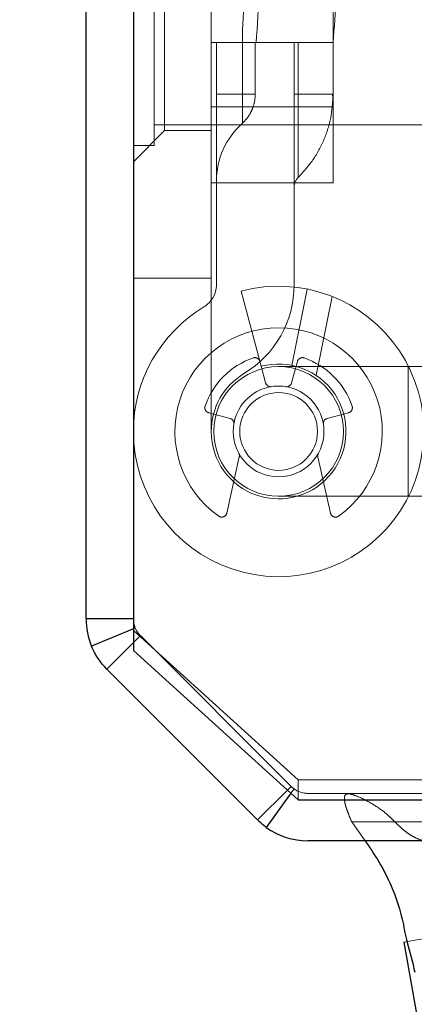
# Model space of a CAD drawing. Header units: inches. Extents: x 0.2 to 10.8, y 0.2 to 8.2.
# Tile 86 of 146: x 3.0161 to 3.056, y 7.146 to 7.2457. Entities that reach past the tile are written whole.
import ezdxf

# ---------------------------------------------------------------- set-up
doc = ezdxf.new("R2010")
doc.units = ezdxf.units.IN
doc.header["$MEASUREMENT"] = 0
doc.linetypes.add('HIDDEN', pattern=[0.07500000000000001, 0.05, -0.025])
doc.layers.add('DIMENSIONS', color=140, linetype='Continuous')
doc.styles.add('SLDTEXTSTYLE0', font='TXT', dxfattribs={"width": 0.7})
doc.dimstyles.new('SLDDIMSTYLE1', dxfattribs={"dimtxt": 0.0849609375, "dimasz": 0.13, "dimexe": 0, "dimexo": 0.0625, "dimgap": 0.021240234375, "dimtad": 0, "dimtih": 1, "dimtoh": 1, "dimlfac": 15, "dimrnd": 1e-09, "dimzin": 12, "dimdsep": 46, "dimtxsty": 'SLDTEXTSTYLE0', "dimsah": 1, "dimcen": 0.09, "dimadec": 0, "dimazin": 3, "dimtfac": 1, "dimtmove": 0, "dimatfit": 0, "dimfxl": 0, "dimfrac": 2, "dimtolj": 1, "dimtzin": 12, "dimarcsym": 0})
doc.dimstyles.new('SLDDIMSTYLE2', dxfattribs={"dimtxt": 0.0849609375, "dimasz": 0.13, "dimexe": 0, "dimexo": 0.0625, "dimgap": 0.021240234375, "dimtad": 0, "dimtih": 1, "dimtoh": 1, "dimlfac": 15, "dimrnd": 1e-09, "dimzin": 4, "dimdsep": 46, "dimtxsty": 'SLDTEXTSTYLE0', "dimsah": 1, "dimcen": 0.09, "dimadec": 0, "dimazin": 1, "dimtfac": 1, "dimtofl": 0, "dimtmove": 0, "dimatfit": 3, "dimfxl": 0, "dimfrac": 2, "dimtolj": 1, "dimtzin": 12, "dimarcsym": 0})

# ---------------------------------------------------------------- blocks, each defined once
blk = doc.blocks.new('_D_2')
at = {"layer": 'DIMENSIONS'}
for p, q in [((2.841455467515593, 7.29063177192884), (2.841455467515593, 7.54063177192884)), ((3.033232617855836, 7.29063177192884), (2.716455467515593, 7.29063177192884)), ((2.995250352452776, 7.162587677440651), (2.716455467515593, 7.162587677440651)), ((2.841455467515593, 6.797025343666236), (2.841455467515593, 7.162587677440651)), ((2.306769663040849, 6.797025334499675), (2.278239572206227, 6.797025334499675)), ((2.278239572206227, 6.797025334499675), (2.278239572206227, 6.661994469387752)), ((2.55923881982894, 6.797025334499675), (2.587768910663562, 6.797025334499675)), ((2.587768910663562, 6.797025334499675), (2.587768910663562, 6.661994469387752)), ((2.712411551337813, 6.797025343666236), (2.841455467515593, 6.797025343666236)), ((2.278239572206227, 6.661994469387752), (2.306769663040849, 6.661994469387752)), ((2.587768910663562, 6.661994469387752), (2.55923881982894, 6.661994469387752))]:
    blk.add_line(p, q, dxfattribs=at)
for points in [[(2.841455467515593, 7.29063177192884), (2.861455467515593, 7.42063177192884), (2.821455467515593, 7.42063177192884)], [(2.841455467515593, 7.162587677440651), (2.821455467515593, 7.032587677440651), (2.861455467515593, 7.032587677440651)]]:
    blk.add_solid(points, dxfattribs=at)
at = {"layer": 'DIMENSIONS', "char_height": 0.08333333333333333, "attachment_point": 1, "style": 'SLDTEXTSTYLE0'}
for s, insert in [('1.92', (2.30676967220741, 6.923467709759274)), ('48.8', (2.306769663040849, 6.769416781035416))]:
    blk.add_mtext(s, dxfattribs=dict(at, insert=insert))
blk = doc.blocks.new('_D_3')
at = {"layer": 'DIMENSIONS'}
for p, q in [((3.022789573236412, 7.135048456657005), (3.022789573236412, 6.756096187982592)), ((3.130476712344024, 7.076589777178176), (3.130476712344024, 6.756096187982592)), ((3.022789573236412, 6.881096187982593), (2.772789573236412, 6.881096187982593)), ((3.130476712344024, 6.881096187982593), (3.351603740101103, 6.881096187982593)), ((3.46673024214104, 6.881096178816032), (3.438200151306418, 6.881096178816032)), ((3.438200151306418, 6.881096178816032), (3.438200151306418, 6.746065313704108)), ((3.71919939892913, 6.881096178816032), (3.747729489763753, 6.881096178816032)), ((3.747729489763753, 6.881096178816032), (3.747729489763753, 6.746065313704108)), ((3.438200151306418, 6.746065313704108), (3.46673024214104, 6.746065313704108)), ((3.747729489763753, 6.746065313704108), (3.71919939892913, 6.746065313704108))]:
    blk.add_line(p, q, dxfattribs=at)
for points in [[(3.022789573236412, 6.881096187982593), (2.892789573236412, 6.901096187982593), (2.892789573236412, 6.861096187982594)], [(3.130476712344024, 6.881096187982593), (3.260476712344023, 6.861096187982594), (3.260476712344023, 6.901096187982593)]]:
    blk.add_solid(points, dxfattribs=at)
at = {"layer": 'DIMENSIONS', "char_height": 0.08333333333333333, "attachment_point": 1, "style": 'SLDTEXTSTYLE0'}
for s, insert in [('1.62', (3.466730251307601, 7.007538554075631)), ('41.0', (3.46673024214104, 6.853487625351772))]:
    blk.add_mtext(s, dxfattribs=dict(at, insert=insert))
blk = doc.blocks.new('_D_4')
at = {"layer": 'DIMENSIONS'}
for p, q in [((2.979989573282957, 7.962587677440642), (2.313636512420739, 7.962587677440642)), ((2.438636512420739, 7.962587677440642), (2.438636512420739, 7.721614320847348)), ((2.27706243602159, 7.567563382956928), (2.248532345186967, 7.567563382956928)), ((2.248532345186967, 7.567563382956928), (2.248532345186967, 7.432532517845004)), ((2.600210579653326, 7.567563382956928), (2.628740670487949, 7.567563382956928)), ((2.628740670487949, 7.567563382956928), (2.628740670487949, 7.432532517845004)), ((2.248532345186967, 7.432532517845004), (2.27706243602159, 7.432532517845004)), ((2.628740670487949, 7.432532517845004), (2.600210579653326, 7.432532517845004)), ((2.438636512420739, 7.162587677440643), (2.438636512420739, 7.41351246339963)), ((2.995250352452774, 7.162587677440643), (2.313636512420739, 7.162587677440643))]:
    blk.add_line(p, q, dxfattribs=at)
for points in [[(2.438636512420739, 7.962587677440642), (2.418636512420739, 7.832587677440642), (2.458636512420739, 7.832587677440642)], [(2.438636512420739, 7.162587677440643), (2.458636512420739, 7.292587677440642), (2.418636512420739, 7.292587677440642)]]:
    blk.add_solid(points, dxfattribs=at)
at = {"layer": 'DIMENSIONS', "char_height": 0.08333333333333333, "attachment_point": 1, "style": 'SLDTEXTSTYLE0'}
for s, insert in [('12.00', (2.277062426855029, 7.694005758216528)), ('304.8', (2.27706243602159, 7.539954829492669))]:
    blk.add_mtext(s, dxfattribs=dict(at, insert=insert))

msp = doc.modelspace()

# ---------------------------------------------------------------- linework, layer by layer
at = {"color": 7, "linetype": 'Continuous', "lineweight": 25}
for p, q in [((3.022789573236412, 7.185048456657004), (3.022789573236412, 7.955387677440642)), ((3.027589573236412, 7.955759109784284), (3.027589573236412, 7.181849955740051)), ((3.027589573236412, 7.185048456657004), (3.022789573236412, 7.185048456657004)), ((3.027589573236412, 7.184054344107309), (3.02333764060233, 7.182293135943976)), ((3.027589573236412, 7.182648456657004), (3.024898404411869, 7.179957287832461)), ((3.027589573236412, 7.181849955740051), (3.044256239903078, 7.166744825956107)), ((3.040159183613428, 7.164696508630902), (3.024898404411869, 7.179957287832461)), ((3.043181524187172, 7.167718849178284), (3.040159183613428, 7.164696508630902)), ((3.043531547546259, 7.167401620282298), (3.041041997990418, 7.163945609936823)), ((3.044256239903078, 7.166744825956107), (3.105589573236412, 7.166744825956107)), ((3.103656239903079, 7.162587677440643), (3.045250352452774, 7.162587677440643)), ((3.054962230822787, 7.15234524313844), (3.062229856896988, 7.11112848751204))]:
    msp.add_line(p, q, dxfattribs=at)
at = {"color": 7, "linetype": 'HIDDEN', "lineweight": 18}
for p, q in [((3.035463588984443, 7.259135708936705), (3.035463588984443, 7.204017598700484)), ((3.047796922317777, 7.243387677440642), (3.047796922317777, 7.257587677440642)), ((3.029672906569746, 7.232971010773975), (3.029672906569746, 7.253804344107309)), ((3.030739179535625, 7.252311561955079), (3.030739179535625, 7.234463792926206)), ((3.035463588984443, 7.243387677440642), (3.047796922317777, 7.243387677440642)), ((3.035988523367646, 7.218864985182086), (3.035988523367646, 7.243387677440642)), ((3.035988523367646, 7.238138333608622), (3.03598852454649, 7.243387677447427)), ((3.035988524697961, 7.243387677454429), (3.035988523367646, 7.23813833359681)), ((3.038618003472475, 7.243387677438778), (3.038618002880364, 7.238138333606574)), ((3.038618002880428, 7.238138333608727), (3.038618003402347, 7.24338767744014)), ((3.038618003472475, 7.243387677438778), (3.038618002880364, 7.238138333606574)), ((3.038618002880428, 7.238138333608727), (3.038618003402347, 7.24338767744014)), ((3.038618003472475, 7.243387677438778), (3.038618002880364, 7.238138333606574)), ((3.038618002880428, 7.238138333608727), (3.038618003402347, 7.24338767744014)), ((3.038618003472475, 7.243387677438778), (3.038618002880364, 7.238138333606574)), ((3.038618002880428, 7.238138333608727), (3.038618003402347, 7.24338767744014)), ((3.038618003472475, 7.243387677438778), (3.038618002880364, 7.238138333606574)), ((3.038618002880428, 7.238138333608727), (3.038618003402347, 7.24338767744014)), ((3.038618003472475, 7.243387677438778), (3.038618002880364, 7.238138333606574)), ((3.038618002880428, 7.238138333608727), (3.038618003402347, 7.24338767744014)), ((3.039925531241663, 7.238138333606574), (3.039925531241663, 7.243387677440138)), ((3.043862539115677, 7.243387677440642), (3.043862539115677, 7.218864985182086)), ((3.043862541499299, 7.243387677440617), (3.043862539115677, 7.238138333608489)), ((3.044255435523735, 7.243387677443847), (3.04425543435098, 7.238138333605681)), ((3.044255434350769, 7.238138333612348), (3.044255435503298, 7.243387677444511)), ((3.044255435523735, 7.243387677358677), (3.04425543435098, 7.238138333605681)), ((3.044255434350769, 7.238138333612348), (3.044255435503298, 7.243387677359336)), ((3.044255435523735, 7.243387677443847), (3.04425543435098, 7.238138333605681)), ((3.044255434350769, 7.238138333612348), (3.044255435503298, 7.243387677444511)), ((3.044255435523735, 7.243387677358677), (3.04425543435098, 7.238138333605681)), ((3.044255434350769, 7.238138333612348), (3.044255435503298, 7.243387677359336)), ((3.044255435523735, 7.243387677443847), (3.04425543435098, 7.238138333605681)), ((3.044255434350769, 7.238138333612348), (3.044255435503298, 7.243387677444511)), ((3.044255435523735, 7.243387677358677), (3.04425543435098, 7.238138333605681)), ((3.044255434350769, 7.238138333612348), (3.044255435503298, 7.243387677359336)), ((3.047796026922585, 7.238138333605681), (3.047796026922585, 7.243387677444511)), ((3.047796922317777, 7.229187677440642), (3.047796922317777, 7.243387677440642)), ((3.035988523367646, 7.238138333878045), (3.038618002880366, 7.238138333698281)), ((3.035988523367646, 7.238138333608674), (3.038618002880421, 7.238138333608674)), ((3.035988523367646, 7.238138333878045), (3.038618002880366, 7.238138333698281)), ((3.035988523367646, 7.238138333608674), (3.038618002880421, 7.238138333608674)), ((3.035988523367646, 7.238138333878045), (3.038618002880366, 7.238138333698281)), ((3.035988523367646, 7.238138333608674), (3.038618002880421, 7.238138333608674)), ((3.035988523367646, 7.238138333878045), (3.038618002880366, 7.238138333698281)), ((3.035988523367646, 7.238138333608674), (3.038618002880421, 7.238138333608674)), ((3.035988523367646, 7.238138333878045), (3.038618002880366, 7.238138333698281)), ((3.035988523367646, 7.238138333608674), (3.038618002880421, 7.238138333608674)), ((3.035988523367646, 7.238138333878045), (3.038618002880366, 7.238138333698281)), ((3.035988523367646, 7.238138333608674), (3.038618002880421, 7.238138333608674)), ((3.043862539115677, 7.238138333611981), (3.044255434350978, 7.238138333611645)), ((3.043862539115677, 7.238138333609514), (3.044255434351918, 7.238138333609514)), ((3.043862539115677, 7.238138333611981), (3.044255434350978, 7.238138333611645)), ((3.043862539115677, 7.238138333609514), (3.044255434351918, 7.238138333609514)), ((3.043862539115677, 7.238138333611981), (3.044255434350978, 7.238138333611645)), ((3.043862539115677, 7.238138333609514), (3.044255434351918, 7.238138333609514)), ((3.043862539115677, 7.238138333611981), (3.044255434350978, 7.238138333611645)), ((3.043862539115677, 7.238138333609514), (3.044255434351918, 7.238138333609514)), ((3.043862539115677, 7.238138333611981), (3.044255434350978, 7.238138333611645)), ((3.043862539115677, 7.238138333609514), (3.044255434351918, 7.238138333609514)), ((3.043862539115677, 7.238138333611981), (3.044255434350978, 7.238138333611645)), ((3.043862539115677, 7.238138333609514), (3.044255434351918, 7.238138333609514)), ((3.047679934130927, 7.238138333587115), (3.047564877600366, 7.238138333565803)), ((3.047679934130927, 7.238138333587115), (3.047564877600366, 7.238138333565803)), ((3.047679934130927, 7.238138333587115), (3.047564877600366, 7.238138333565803)), ((3.047679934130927, 7.238138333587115), (3.047564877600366, 7.238138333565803)), ((3.047679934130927, 7.238138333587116), (3.047564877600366, 7.238138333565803)), ((3.035463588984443, 7.236857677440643), (3.047796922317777, 7.236857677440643)), ((3.027589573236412, 7.231314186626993), (3.030739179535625, 7.234463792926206)), ((3.029672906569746, 7.235054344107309), (3.069256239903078, 7.235054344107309)), ((3.030739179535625, 7.234463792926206), (3.035463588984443, 7.234463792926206)), ((3.027589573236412, 7.232971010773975), (3.029672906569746, 7.232971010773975)), ((3.035463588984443, 7.229187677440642), (3.047796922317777, 7.229187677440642)), ((3.035463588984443, 7.219527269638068), (3.027589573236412, 7.219527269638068)), ((3.045174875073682, 7.218429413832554), (3.043628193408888, 7.210708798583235)), ((3.038483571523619, 7.218214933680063), (3.040521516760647, 7.210609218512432)), ((3.047702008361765, 7.217682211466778), (3.046098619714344, 7.209678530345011)), ((3.046098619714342, 7.209678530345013), (3.047702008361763, 7.217682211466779)), ((3.047702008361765, 7.217682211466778), (3.046098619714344, 7.209678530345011)), ((3.046098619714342, 7.209678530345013), (3.047702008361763, 7.217682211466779)), ((3.047702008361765, 7.217682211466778), (3.046098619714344, 7.209678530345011)), ((3.046098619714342, 7.209678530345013), (3.047702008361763, 7.217682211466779)), ((3.040521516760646, 7.210609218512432), (3.040970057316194, 7.208935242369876)), ((3.055411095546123, 7.210579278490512), (3.042287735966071, 7.210579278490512)), ((3.043605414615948, 7.208935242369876), (3.044184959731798, 7.211098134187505)), ((3.055411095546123, 7.210579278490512), (3.055411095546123, 7.197455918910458)), ((3.055411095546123, 7.210579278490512), (3.055411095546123, 7.197455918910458)), ((3.055411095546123, 7.210579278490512), (3.055411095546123, 7.197455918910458)), ((3.077720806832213, 7.210579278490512), (3.055411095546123, 7.210579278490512)), ((3.03737009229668, 7.205335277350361), (3.03520720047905, 7.205914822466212)), ((3.049368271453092, 7.205914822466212), (3.047205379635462, 7.205335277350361)), ((3.037042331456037, 7.195759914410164), (3.038306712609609, 7.201453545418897)), ((3.046268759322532, 7.201453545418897), (3.047533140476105, 7.195759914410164)), ((3.042287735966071, 7.197455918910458), (3.055411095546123, 7.197455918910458)), ((3.055411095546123, 7.197455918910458), (3.077720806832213, 7.197455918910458)), ((3.027772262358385, 7.184130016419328), (3.027589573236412, 7.184054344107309)), ((3.044256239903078, 7.168773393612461), (3.027589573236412, 7.183878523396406)), ((3.028292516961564, 7.183351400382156), (3.027589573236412, 7.182648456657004)), ((3.04355252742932, 7.168089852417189), (3.028291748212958, 7.18335063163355)), ((3.043553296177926, 7.168090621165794), (3.028292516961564, 7.183351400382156)), ((3.044256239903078, 7.166744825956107), (3.044256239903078, 7.168773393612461)), ((3.044256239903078, 7.168773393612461), (3.105589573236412, 7.168773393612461)), ((3.043553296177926, 7.168090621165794), (3.043181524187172, 7.167718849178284)), ((3.043847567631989, 7.167840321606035), (3.043531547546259, 7.167401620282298)), ((3.045250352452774, 7.167387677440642), (3.045247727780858, 7.167387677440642)), ((3.103656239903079, 7.167387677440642), (3.045250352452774, 7.167387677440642)), ((3.04968710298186, 7.164493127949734), (3.103656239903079, 7.164493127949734)), ((3.04968710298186, 7.164493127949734), (3.051037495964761, 7.162587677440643)), ((3.054962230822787, 7.15234524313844), (3.059689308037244, 7.153178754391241))]:
    msp.add_line(p, q, dxfattribs=at)
at = {"color": 7, "linetype": 'HIDDEN', "lineweight": 18, "flags": 128}
msp.add_lwpolyline([(4.995732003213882, 7.167241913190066), (4.038174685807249, 7.167242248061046), (3.049824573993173, 7.167241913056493)], dxfattribs=at)
at = {"color": 7, "linetype": 'HIDDEN', "lineweight": 18}
for radius in [0.006561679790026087, 0.004593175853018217, 0.003937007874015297]:
    msp.add_circle((3.042287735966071, 7.204017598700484), radius, dxfattribs=at)
for centre, radius, start, end in [((3.083232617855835, 7.243387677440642), 0.04724409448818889, 0, 180), ((3.083232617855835, 7.243387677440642), 0.03937007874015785, 0, 180), ((3.043862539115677, 7.229335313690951), 0.007874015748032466, 131.7633977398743, 180), ((3.045174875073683, 7.228766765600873), 0.001312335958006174, 134.4762724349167, 180), ((3.042287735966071, 7.204017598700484), 0.01469816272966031, 180, 104.9999999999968), ((3.033363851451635, 7.218864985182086), 0.00262467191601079, 301.0075830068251, 0), ((3.033363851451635, 7.218864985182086), 0.01049868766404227, 301.0075830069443, 0), ((3.042287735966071, 7.204017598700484), 0.01469816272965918, 121.0075830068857, 180), ((3.042287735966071, 7.204017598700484), 0.01049868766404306, 305.2609148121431, 234.7390851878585), ((3.042287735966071, 7.204017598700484), 0.007874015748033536, 109.0960437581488, 160.903956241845), ((3.039883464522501, 7.210962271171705), 0.000524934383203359, 14.99999999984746, 109.0960437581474), ((3.04469200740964, 7.210962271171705), 0.0005249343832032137, 70.90395624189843, 165.00000000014), ((3.042287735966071, 7.204017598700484), 0.00787401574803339, 19.09604375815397, 70.90395624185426), ((3.042287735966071, 7.204017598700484), 0.006824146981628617, 180, 104.9999999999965), ((3.042287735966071, 7.204017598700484), 0.006824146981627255, 121.0075830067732, 180), ((3.041477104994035, 7.209071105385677), 0.0005249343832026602, 194.9999999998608, 279.1131578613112), ((3.043098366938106, 7.209071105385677), 0.0005249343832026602, 260.8868421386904, 345.0000000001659), ((3.03534306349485, 7.206421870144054), 0.0005249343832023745, 160.9039562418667, 255.0000000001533), ((3.049232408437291, 7.206421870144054), 0.0005249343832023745, 284.9999999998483, 19.0960437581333), ((3.037234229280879, 7.20482822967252), 0.000524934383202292, 350.886842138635, 75.00000000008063), ((3.047341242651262, 7.20482822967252), 0.000524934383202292, 104.9999999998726, 189.1131578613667), ((3.037794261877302, 7.201567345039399), 0.0005249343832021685, 347.4795372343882, 28.6032637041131), ((3.046781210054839, 7.201567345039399), 0.000524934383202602, 151.396736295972, 192.5204627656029), ((3.036529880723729, 7.195873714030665), 0.0005249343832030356, 234.7390851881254, 347.4795372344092), ((3.048045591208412, 7.195873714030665), 0.0005249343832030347, 192.5204627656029, 305.2609148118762), ((3.029986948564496, 7.185045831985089), 0.002397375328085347, 180, 225.0000000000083), ((3.045247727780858, 7.169785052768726), 0.002397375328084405, 225.0000000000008, 246.7546438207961), ((3.045250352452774, 7.169787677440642), 0.002400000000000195, 234.2327714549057, 270.0000000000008)]:
    msp.add_arc(centre, radius, start, end, dxfattribs=at)
at = {"color": 7, "linetype": 'Continuous', "lineweight": 25}
msp.add_arc((3.045250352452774, 7.169787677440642), 0.007200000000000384, 234.2327714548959, 270.0000000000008, dxfattribs=at)
at = {"color": 7, "linetype": 'HIDDEN', "lineweight": 18}
for points, knots in [([(3.127847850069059, 7.243387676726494), (3.127855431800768, 7.250003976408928), (3.125232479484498, 7.26153391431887), (3.115090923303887, 7.276032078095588), (3.100960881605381, 7.285622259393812), (3.083232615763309, 7.289191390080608), (3.065504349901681, 7.285622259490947), (3.05137430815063, 7.276032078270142), (3.041232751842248, 7.261533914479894), (3.038609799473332, 7.250003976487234), (3.038617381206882, 7.243387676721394)], [4.71241410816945, 4.71241410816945, 4.71241410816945, 4.71241410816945, 5.15721612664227, 5.4883921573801, 5.8858033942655, 6.2832146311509, 6.68062586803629, 7.07803710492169, 7.40921313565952, 7.854015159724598, 7.854015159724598, 7.854015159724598, 7.854015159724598]), ([(3.127847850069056, 7.243387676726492), (3.127855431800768, 7.250003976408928), (3.125232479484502, 7.261533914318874), (3.115090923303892, 7.276032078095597), (3.100960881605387, 7.285622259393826), (3.083232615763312, 7.289191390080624), (3.065504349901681, 7.285622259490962), (3.051374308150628, 7.276032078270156), (3.041232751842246, 7.261533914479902), (3.038609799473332, 7.250003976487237), (3.038617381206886, 7.243387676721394)], [4.71241410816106, 4.71241410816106, 4.71241410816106, 4.71241410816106, 5.15721612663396, 5.48839215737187, 5.88580339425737, 6.28321463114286, 6.68062586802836, 7.07803710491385, 7.40921313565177, 7.854015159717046, 7.854015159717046, 7.854015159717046, 7.854015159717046]), ([(3.127847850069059, 7.243387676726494), (3.127855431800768, 7.250003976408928), (3.125232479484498, 7.26153391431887), (3.115090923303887, 7.276032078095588), (3.100960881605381, 7.285622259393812), (3.083232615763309, 7.289191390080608), (3.065504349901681, 7.285622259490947), (3.05137430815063, 7.276032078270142), (3.041232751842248, 7.261533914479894), (3.038609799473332, 7.250003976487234), (3.038617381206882, 7.243387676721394)], [4.71241410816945, 4.71241410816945, 4.71241410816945, 4.71241410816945, 5.15721612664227, 5.4883921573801, 5.8858033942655, 6.2832146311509, 6.68062586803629, 7.07803710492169, 7.40921313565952, 7.854015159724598, 7.854015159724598, 7.854015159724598, 7.854015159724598]), ([(3.127847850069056, 7.243387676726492), (3.127855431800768, 7.250003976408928), (3.125232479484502, 7.261533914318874), (3.115090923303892, 7.276032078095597), (3.100960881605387, 7.285622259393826), (3.083232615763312, 7.289191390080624), (3.065504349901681, 7.285622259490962), (3.051374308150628, 7.276032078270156), (3.041232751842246, 7.261533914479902), (3.038609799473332, 7.250003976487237), (3.038617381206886, 7.243387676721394)], [4.71241410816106, 4.71241410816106, 4.71241410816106, 4.71241410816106, 5.15721612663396, 5.48839215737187, 5.88580339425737, 6.28321463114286, 6.68062586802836, 7.07803710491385, 7.40921313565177, 7.854015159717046, 7.854015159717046, 7.854015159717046, 7.854015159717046]), ([(3.127847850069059, 7.243387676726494), (3.127855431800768, 7.250003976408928), (3.125232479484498, 7.26153391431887), (3.115090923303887, 7.276032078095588), (3.100960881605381, 7.285622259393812), (3.083232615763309, 7.289191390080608), (3.065504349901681, 7.285622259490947), (3.05137430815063, 7.276032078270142), (3.041232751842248, 7.261533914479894), (3.038609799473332, 7.250003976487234), (3.038617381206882, 7.243387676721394)], [4.71241410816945, 4.71241410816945, 4.71241410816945, 4.71241410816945, 5.15721612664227, 5.4883921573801, 5.8858033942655, 6.2832146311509, 6.68062586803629, 7.07803710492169, 7.40921313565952, 7.854015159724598, 7.854015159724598, 7.854015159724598, 7.854015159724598]), ([(3.127847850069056, 7.243387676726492), (3.127855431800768, 7.250003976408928), (3.125232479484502, 7.261533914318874), (3.115090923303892, 7.276032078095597), (3.100960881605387, 7.285622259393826), (3.083232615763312, 7.289191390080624), (3.065504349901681, 7.285622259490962), (3.051374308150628, 7.276032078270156), (3.041232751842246, 7.261533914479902), (3.038609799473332, 7.250003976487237), (3.038617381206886, 7.243387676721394)], [4.71241410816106, 4.71241410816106, 4.71241410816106, 4.71241410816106, 5.15721612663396, 5.48839215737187, 5.88580339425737, 6.28321463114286, 6.68062586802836, 7.07803710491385, 7.40921313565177, 7.854015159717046, 7.854015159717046, 7.854015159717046, 7.854015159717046]), ([(3.038617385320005, 7.2433876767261), (3.03860980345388, 7.250003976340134), (3.04123275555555, 7.261533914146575), (3.051374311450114, 7.276032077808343), (3.065504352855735, 7.285622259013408), (3.083232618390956, 7.289191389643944), (3.100960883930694, 7.285622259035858), (3.11509092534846, 7.276032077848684), (3.125232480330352, 7.261533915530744), (3.127855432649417, 7.250003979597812), (3.127847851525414, 7.243387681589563)], [4.712364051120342, 4.712364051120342, 4.712364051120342, 4.712364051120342, 5.15716607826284, 5.488342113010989, 5.885753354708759, 6.28316459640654, 6.68057583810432, 7.077987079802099, 7.40916311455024, 7.85396503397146, 7.85396503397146, 7.85396503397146, 7.85396503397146]), ([(3.038617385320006, 7.243387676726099), (3.038609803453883, 7.25000397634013), (3.041232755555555, 7.261533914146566), (3.051374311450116, 7.276032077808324), (3.065504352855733, 7.285622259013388), (3.083232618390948, 7.289191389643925), (3.100960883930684, 7.285622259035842), (3.115090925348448, 7.276032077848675), (3.125232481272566, 7.261533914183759), (3.127855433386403, 7.250003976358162), (3.127847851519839, 7.243387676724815)], [4.712364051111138, 4.712364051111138, 4.712364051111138, 4.712364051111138, 5.157166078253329, 5.4883421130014, 5.88575335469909, 6.28316459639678, 6.680575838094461, 7.07798707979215, 7.409163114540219, 7.853965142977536, 7.853965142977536, 7.853965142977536, 7.853965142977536]), ([(3.038617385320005, 7.2433876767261), (3.03860980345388, 7.250003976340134), (3.04123275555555, 7.261533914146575), (3.051374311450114, 7.276032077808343), (3.065504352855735, 7.285622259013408), (3.083232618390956, 7.289191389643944), (3.100960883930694, 7.285622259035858), (3.11509092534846, 7.276032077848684), (3.125232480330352, 7.261533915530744), (3.127855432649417, 7.250003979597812), (3.127847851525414, 7.243387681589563)], [4.712364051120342, 4.712364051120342, 4.712364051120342, 4.712364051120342, 5.15716607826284, 5.488342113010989, 5.885753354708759, 6.28316459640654, 6.68057583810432, 7.077987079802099, 7.40916311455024, 7.85396503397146, 7.85396503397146, 7.85396503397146, 7.85396503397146]), ([(3.038617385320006, 7.243387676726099), (3.038609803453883, 7.25000397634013), (3.041232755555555, 7.261533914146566), (3.051374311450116, 7.276032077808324), (3.065504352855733, 7.285622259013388), (3.083232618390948, 7.289191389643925), (3.100960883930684, 7.285622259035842), (3.115090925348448, 7.276032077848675), (3.125232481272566, 7.261533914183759), (3.127855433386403, 7.250003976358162), (3.127847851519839, 7.243387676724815)], [4.712364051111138, 4.712364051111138, 4.712364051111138, 4.712364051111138, 5.157166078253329, 5.4883421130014, 5.88575335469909, 6.28316459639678, 6.680575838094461, 7.07798707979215, 7.409163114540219, 7.853965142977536, 7.853965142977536, 7.853965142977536, 7.853965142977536]), ([(3.038617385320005, 7.2433876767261), (3.03860980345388, 7.250003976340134), (3.04123275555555, 7.261533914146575), (3.051374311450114, 7.276032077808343), (3.065504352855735, 7.285622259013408), (3.083232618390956, 7.289191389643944), (3.100960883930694, 7.285622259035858), (3.11509092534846, 7.276032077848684), (3.125232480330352, 7.261533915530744), (3.127855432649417, 7.250003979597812), (3.127847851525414, 7.243387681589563)], [4.712364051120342, 4.712364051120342, 4.712364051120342, 4.712364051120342, 5.15716607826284, 5.488342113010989, 5.885753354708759, 6.28316459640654, 6.68057583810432, 7.077987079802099, 7.40916311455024, 7.85396503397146, 7.85396503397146, 7.85396503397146, 7.85396503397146]), ([(3.038617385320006, 7.243387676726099), (3.038609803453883, 7.25000397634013), (3.041232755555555, 7.261533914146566), (3.051374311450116, 7.276032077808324), (3.065504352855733, 7.285622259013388), (3.083232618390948, 7.289191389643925), (3.100960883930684, 7.285622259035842), (3.115090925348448, 7.276032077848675), (3.125232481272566, 7.261533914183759), (3.127855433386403, 7.250003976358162), (3.127847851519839, 7.243387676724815)], [4.712364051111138, 4.712364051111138, 4.712364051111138, 4.712364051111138, 5.157166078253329, 5.4883421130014, 5.88575335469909, 6.28316459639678, 6.680575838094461, 7.07798707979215, 7.409163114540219, 7.853965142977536, 7.853965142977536, 7.853965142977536, 7.853965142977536]), ([(3.040023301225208, 7.24337674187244), (3.040226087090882, 7.246866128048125), (3.04062764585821, 7.253775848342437), (3.044330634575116, 7.263176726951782), (3.049410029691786, 7.270911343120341), (3.055245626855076, 7.276730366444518), (3.06115355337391, 7.28083838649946), (3.066692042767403, 7.283545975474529), (3.071723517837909, 7.285229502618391), (3.076735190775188, 7.286303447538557), (3.082371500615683, 7.286834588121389), (3.089098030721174, 7.286497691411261), (3.096758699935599, 7.284812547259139), (3.10497270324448, 7.281237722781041), (3.113124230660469, 7.275319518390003), (3.118982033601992, 7.268335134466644), (3.122726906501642, 7.2615149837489), (3.124910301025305, 7.255658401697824), (3.126311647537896, 7.249541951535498), (3.126428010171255, 7.245376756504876), (3.126483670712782, 7.243384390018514)], [0, 0, 0, 0, 0.07677256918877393, 0.1520258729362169, 0.2197932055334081, 0.2800518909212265, 0.3328038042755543, 0.3780288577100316, 0.4157324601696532, 0.4497021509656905, 0.4910227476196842, 0.5404034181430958, 0.5978448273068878, 0.6633181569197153, 0.7368401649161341, 0.818384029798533, 0.862263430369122, 0.9081569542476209, 0.9560680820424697, 0.9999999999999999, 0.9999999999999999, 0.9999999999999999, 0.9999999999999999]), ([(3.04779603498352, 7.243387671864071), (3.048024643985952, 7.246444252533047), (3.048461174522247, 7.252280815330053), (3.051662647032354, 7.26008720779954), (3.055895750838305, 7.26631371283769), (3.060707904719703, 7.270979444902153), (3.065556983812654, 7.274257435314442), (3.070088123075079, 7.276404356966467), (3.074195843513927, 7.277726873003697), (3.078281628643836, 7.278556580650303), (3.082870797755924, 7.278942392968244), (3.088339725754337, 7.278617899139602), (3.094559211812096, 7.277195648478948), (3.101219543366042, 7.274241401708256), (3.107819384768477, 7.269386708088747), (3.113653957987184, 7.262390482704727), (3.117009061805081, 7.25494014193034), (3.1185212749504, 7.248171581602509), (3.118615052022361, 7.244561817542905), (3.118662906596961, 7.24271974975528)], [0, 0, 0, 0, 0.0817920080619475, 0.1561824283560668, 0.2231699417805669, 0.28273253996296, 0.3348719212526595, 0.3795686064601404, 0.4168277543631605, 0.4504063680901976, 0.4912536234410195, 0.5400648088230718, 0.5968404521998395, 0.6615526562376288, 0.7342174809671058, 0.8148089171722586, 0.9033104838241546, 0.9506592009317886, 0.9999999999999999, 0.9999999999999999, 0.9999999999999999, 0.9999999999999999]), ([(3.038618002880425, 7.238138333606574), (3.038618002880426, 7.237754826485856), (3.038618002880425, 7.237371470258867), (3.038618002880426, 7.236662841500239), (3.038618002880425, 7.236337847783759), (3.038618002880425, 7.235795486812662), (3.038618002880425, 7.235578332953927), (3.038618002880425, 7.23528480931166), (3.038618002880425, 7.235208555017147), (3.038618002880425, 7.235208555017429), (3.038618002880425, 7.235284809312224), (3.038618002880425, 7.235578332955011), (3.038618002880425, 7.235795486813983), (3.038618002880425, 7.236337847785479), (3.038618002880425, 7.23666284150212), (3.038618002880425, 7.237371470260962), (3.038618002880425, 7.237754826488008), (3.038618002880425, 7.238138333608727)], [0, 0, 0, 0, 0.125, 0.125, 0.25, 0.25, 0.375, 0.375, 0.5, 0.5, 0.625, 0.625, 0.75, 0.75, 0.875, 0.875, 1, 1, 1, 1]), ([(3.038618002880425, 7.238138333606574), (3.038618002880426, 7.237754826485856), (3.038618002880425, 7.237371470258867), (3.038618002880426, 7.236662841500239), (3.038618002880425, 7.236337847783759), (3.038618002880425, 7.235795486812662), (3.038618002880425, 7.235578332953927), (3.038618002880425, 7.23528480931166), (3.038618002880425, 7.235208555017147), (3.038618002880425, 7.235208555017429), (3.038618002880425, 7.235284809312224), (3.038618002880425, 7.235578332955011), (3.038618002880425, 7.235795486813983), (3.038618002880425, 7.236337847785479), (3.038618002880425, 7.23666284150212), (3.038618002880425, 7.237371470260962), (3.038618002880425, 7.237754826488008), (3.038618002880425, 7.238138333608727)], [0, 0, 0, 0, 0.125, 0.125, 0.25, 0.25, 0.375, 0.375, 0.5, 0.5, 0.625, 0.625, 0.75, 0.75, 0.875, 0.875, 1, 1, 1, 1]), ([(3.038618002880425, 7.238138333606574), (3.038618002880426, 7.237754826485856), (3.038618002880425, 7.237371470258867), (3.038618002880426, 7.236662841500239), (3.038618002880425, 7.236337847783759), (3.038618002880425, 7.235795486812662), (3.038618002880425, 7.235578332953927), (3.038618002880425, 7.23528480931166), (3.038618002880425, 7.235208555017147), (3.038618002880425, 7.235208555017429), (3.038618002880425, 7.235284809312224), (3.038618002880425, 7.235578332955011), (3.038618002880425, 7.235795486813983), (3.038618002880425, 7.236337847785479), (3.038618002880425, 7.23666284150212), (3.038618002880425, 7.237371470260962), (3.038618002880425, 7.237754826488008), (3.038618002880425, 7.238138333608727)], [0, 0, 0, 0, 0.125, 0.125, 0.25, 0.25, 0.375, 0.375, 0.5, 0.5, 0.625, 0.625, 0.75, 0.75, 0.875, 0.875, 1, 1, 1, 1]), ([(3.038618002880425, 7.238138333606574), (3.038618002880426, 7.237754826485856), (3.038618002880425, 7.237371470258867), (3.038618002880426, 7.236662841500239), (3.038618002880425, 7.236337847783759), (3.038618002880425, 7.235795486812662), (3.038618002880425, 7.235578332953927), (3.038618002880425, 7.23528480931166), (3.038618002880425, 7.235208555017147), (3.038618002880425, 7.235208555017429), (3.038618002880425, 7.235284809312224), (3.038618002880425, 7.235578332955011), (3.038618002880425, 7.235795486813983), (3.038618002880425, 7.236337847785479), (3.038618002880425, 7.23666284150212), (3.038618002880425, 7.237371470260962), (3.038618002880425, 7.237754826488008), (3.038618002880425, 7.238138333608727)], [0, 0, 0, 0, 0.125, 0.125, 0.25, 0.25, 0.375, 0.375, 0.5, 0.5, 0.625, 0.625, 0.75, 0.75, 0.875, 0.875, 1, 1, 1, 1]), ([(3.038618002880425, 7.238138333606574), (3.038618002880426, 7.237754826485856), (3.038618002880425, 7.237371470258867), (3.038618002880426, 7.236662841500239), (3.038618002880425, 7.236337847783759), (3.038618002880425, 7.235795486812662), (3.038618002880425, 7.235578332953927), (3.038618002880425, 7.23528480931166), (3.038618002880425, 7.235208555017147), (3.038618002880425, 7.235208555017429), (3.038618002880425, 7.235284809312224), (3.038618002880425, 7.235578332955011), (3.038618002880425, 7.235795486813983), (3.038618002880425, 7.236337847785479), (3.038618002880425, 7.23666284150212), (3.038618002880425, 7.237371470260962), (3.038618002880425, 7.237754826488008), (3.038618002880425, 7.238138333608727)], [0, 0, 0, 0, 0.125, 0.125, 0.25, 0.25, 0.375, 0.375, 0.5, 0.5, 0.625, 0.625, 0.75, 0.75, 0.875, 0.875, 1, 1, 1, 1]), ([(3.038618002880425, 7.238138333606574), (3.038618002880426, 7.237754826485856), (3.038618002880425, 7.237371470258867), (3.038618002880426, 7.236662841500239), (3.038618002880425, 7.236337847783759), (3.038618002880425, 7.235795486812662), (3.038618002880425, 7.235578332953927), (3.038618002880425, 7.23528480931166), (3.038618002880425, 7.235208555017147), (3.038618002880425, 7.235208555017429), (3.038618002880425, 7.235284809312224), (3.038618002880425, 7.235578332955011), (3.038618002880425, 7.235795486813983), (3.038618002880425, 7.236337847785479), (3.038618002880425, 7.23666284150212), (3.038618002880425, 7.237371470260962), (3.038618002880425, 7.237754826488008), (3.038618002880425, 7.238138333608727)], [0, 0, 0, 0, 0.125, 0.125, 0.25, 0.25, 0.375, 0.375, 0.5, 0.5, 0.625, 0.625, 0.75, 0.75, 0.875, 0.875, 1, 1, 1, 1]), ([(3.038618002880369, 7.235208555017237), (3.038811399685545, 7.235404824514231), (3.039198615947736, 7.235797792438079), (3.039601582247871, 7.236525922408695), (3.039873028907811, 7.237312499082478), (3.039908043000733, 7.237863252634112), (3.039925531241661, 7.238138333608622)], [0, 0, 0, 0, 0.2496727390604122, 0.4998911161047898, 0.750214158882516, 1, 1, 1, 1]), ([(3.04425543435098, 7.238138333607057), (3.04425543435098, 7.235921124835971), (3.04425543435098, 7.23264304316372), (3.04425543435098, 7.230142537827), (3.04425543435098, 7.229483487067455), (3.04425543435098, 7.230142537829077), (3.04425543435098, 7.232643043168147), (3.04425543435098, 7.235921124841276), (3.04425543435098, 7.238138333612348)], [6.283185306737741, 6.283185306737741, 6.283185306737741, 6.283185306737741, 7.068583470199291, 7.46128255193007, 7.85398163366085, 8.24668071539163, 8.6393797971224, 9.42477796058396, 9.42477796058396, 9.42477796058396, 9.42477796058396]), ([(3.04425543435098, 7.238138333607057), (3.04425543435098, 7.235921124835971), (3.04425543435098, 7.23264304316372), (3.04425543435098, 7.230142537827), (3.04425543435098, 7.229483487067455), (3.04425543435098, 7.230142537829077), (3.04425543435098, 7.232643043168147), (3.04425543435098, 7.235921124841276), (3.04425543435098, 7.238138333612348)], [6.283185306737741, 6.283185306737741, 6.283185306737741, 6.283185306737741, 7.068583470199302, 7.461282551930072, 7.853981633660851, 8.24668071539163, 8.63937979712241, 9.42477796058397, 9.42477796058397, 9.42477796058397, 9.42477796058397]), ([(3.04425543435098, 7.238138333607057), (3.04425543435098, 7.235921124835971), (3.04425543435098, 7.23264304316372), (3.04425543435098, 7.230142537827), (3.04425543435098, 7.229483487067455), (3.04425543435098, 7.230142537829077), (3.04425543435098, 7.232643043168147), (3.04425543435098, 7.235921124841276), (3.04425543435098, 7.238138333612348)], [6.283185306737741, 6.283185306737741, 6.283185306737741, 6.283185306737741, 7.068583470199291, 7.46128255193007, 7.85398163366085, 8.24668071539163, 8.6393797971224, 9.42477796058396, 9.42477796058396, 9.42477796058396, 9.42477796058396]), ([(3.04425543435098, 7.238138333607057), (3.04425543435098, 7.235921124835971), (3.04425543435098, 7.23264304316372), (3.04425543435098, 7.230142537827), (3.04425543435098, 7.229483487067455), (3.04425543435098, 7.230142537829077), (3.04425543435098, 7.232643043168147), (3.04425543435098, 7.235921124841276), (3.04425543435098, 7.238138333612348)], [6.283185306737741, 6.283185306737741, 6.283185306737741, 6.283185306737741, 7.068583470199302, 7.461282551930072, 7.853981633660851, 8.24668071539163, 8.63937979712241, 9.42477796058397, 9.42477796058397, 9.42477796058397, 9.42477796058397]), ([(3.04425543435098, 7.238138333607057), (3.04425543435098, 7.235921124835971), (3.04425543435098, 7.23264304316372), (3.04425543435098, 7.230142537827), (3.04425543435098, 7.229483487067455), (3.04425543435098, 7.230142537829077), (3.04425543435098, 7.232643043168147), (3.04425543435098, 7.235921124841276), (3.04425543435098, 7.238138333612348)], [6.283185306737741, 6.283185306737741, 6.283185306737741, 6.283185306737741, 7.068583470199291, 7.46128255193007, 7.85398163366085, 8.24668071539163, 8.6393797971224, 9.42477796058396, 9.42477796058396, 9.42477796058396, 9.42477796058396]), ([(3.04425543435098, 7.238138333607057), (3.04425543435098, 7.235921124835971), (3.04425543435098, 7.23264304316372), (3.04425543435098, 7.230142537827), (3.04425543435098, 7.229483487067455), (3.04425543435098, 7.230142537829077), (3.04425543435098, 7.232643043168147), (3.04425543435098, 7.235921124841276), (3.04425543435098, 7.238138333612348)], [6.283185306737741, 6.283185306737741, 6.283185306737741, 6.283185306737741, 7.068583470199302, 7.461282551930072, 7.853981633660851, 8.24668071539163, 8.63937979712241, 9.42477796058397, 9.42477796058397, 9.42477796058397, 9.42477796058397]), ([(3.04425543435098, 7.229703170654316), (3.044782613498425, 7.230284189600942), (3.045836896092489, 7.231446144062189), (3.046939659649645, 7.233537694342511), (3.047663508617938, 7.235789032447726), (3.047751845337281, 7.237355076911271), (3.04779602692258, 7.238138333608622)], [0, 0, 0, 0, 0.2500635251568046, 0.5000911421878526, 0.7499707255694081, 1, 1, 1, 1]), ([(3.04425543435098, 7.238138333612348), (3.044783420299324, 7.238138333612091), (3.045839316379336, 7.238138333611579), (3.046929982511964, 7.238138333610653), (3.047570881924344, 7.238138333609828), (3.04765272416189, 7.238138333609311), (3.047679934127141, 7.238138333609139)], [0, 0, 0, 0, 0.2859748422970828, 0.5719086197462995, 0.8576731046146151, 1, 1, 1, 1]), ([(3.04425543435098, 7.238138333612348), (3.044779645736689, 7.238138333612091), (3.045827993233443, 7.238138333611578), (3.04690762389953, 7.238138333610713), (3.047276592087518, 7.238138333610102), (3.047443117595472, 7.238138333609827)], [0, 0, 0, 0, 0.3543185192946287, 0.7085861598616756, 1, 1, 1, 1]), ([(3.047443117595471, 7.238138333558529), (3.047276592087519, 7.23813833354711), (3.046907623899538, 7.238138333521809), (3.045827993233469, 7.238138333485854), (3.044779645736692, 7.23813833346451), (3.04425543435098, 7.238138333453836)], [0, 0, 0, 0, 0.2914138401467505, 0.64568148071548, 1, 1, 1, 1]), ([(3.04425543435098, 7.238138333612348), (3.044779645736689, 7.238138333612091), (3.045827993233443, 7.238138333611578), (3.04690762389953, 7.238138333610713), (3.047276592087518, 7.238138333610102), (3.047443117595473, 7.238138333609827)], [0, 0, 0, 0, 0.3543185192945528, 0.7085861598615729, 1, 1, 1, 1]), ([(3.047443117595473, 7.238138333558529), (3.04727659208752, 7.23813833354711), (3.046907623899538, 7.238138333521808), (3.045827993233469, 7.238138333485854), (3.044779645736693, 7.23813833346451), (3.04425543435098, 7.238138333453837)], [0, 0, 0, 0, 0.291413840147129, 0.6456814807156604, 1, 1, 1, 1]), ([(3.04425543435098, 7.238138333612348), (3.044779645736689, 7.238138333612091), (3.045827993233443, 7.238138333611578), (3.046907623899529, 7.238138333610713), (3.047276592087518, 7.238138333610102), (3.047443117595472, 7.238138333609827)], [0, 0, 0, 0, 0.354318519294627, 0.7085861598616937, 1, 1, 1, 1]), ([(3.047443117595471, 7.238138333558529), (3.047276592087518, 7.23813833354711), (3.046907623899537, 7.238138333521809), (3.045827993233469, 7.238138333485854), (3.044779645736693, 7.23813833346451), (3.04425543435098, 7.238138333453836)], [0, 0, 0, 0, 0.2914138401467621, 0.6456814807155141, 1, 1, 1, 1]), ([(3.04425543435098, 7.238138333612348), (3.044779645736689, 7.238138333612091), (3.045827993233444, 7.238138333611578), (3.04690762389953, 7.238138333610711), (3.047276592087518, 7.238138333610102), (3.047443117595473, 7.238138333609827)], [0, 0, 0, 0, 0.3543185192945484, 0.7085861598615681, 1, 1, 1, 1]), ([(3.047443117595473, 7.238138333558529), (3.04727659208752, 7.23813833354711), (3.046907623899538, 7.238138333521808), (3.045827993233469, 7.238138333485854), (3.044779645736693, 7.23813833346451), (3.04425543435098, 7.238138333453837)], [0, 0, 0, 0, 0.2914138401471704, 0.6456814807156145, 1, 1, 1, 1]), ([(3.04425543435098, 7.238138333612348), (3.044779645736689, 7.238138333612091), (3.045827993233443, 7.238138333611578), (3.04690762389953, 7.238138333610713), (3.047276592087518, 7.238138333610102), (3.047443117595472, 7.238138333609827)], [0, 0, 0, 0, 0.3543185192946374, 0.7085861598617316, 1, 1, 1, 1]), ([(3.047443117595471, 7.23813833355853), (3.047276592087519, 7.23813833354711), (3.046907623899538, 7.238138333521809), (3.045827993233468, 7.238138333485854), (3.044779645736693, 7.23813833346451), (3.04425543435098, 7.238138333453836)], [0, 0, 0, 0, 0.2914138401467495, 0.6456814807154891, 1, 1, 1, 1]), ([(3.04779602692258, 7.238138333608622), (3.047795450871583, 7.238076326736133), (3.047794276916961, 7.237949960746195), (3.047782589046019, 7.237894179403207), (3.047764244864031, 7.237945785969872), (3.047747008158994, 7.238072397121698), (3.047738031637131, 7.238138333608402)], [0, 0, 0, 0, 0.2296058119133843, 0.4679217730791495, 0.7229045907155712, 1, 1, 1, 1]), ([(3.086165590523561, 7.16095525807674), (3.086245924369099, 7.161147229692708), (3.086391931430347, 7.161496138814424), (3.086564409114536, 7.16198553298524), (3.086676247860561, 7.162381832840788), (3.086731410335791, 7.16271709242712), (3.086754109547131, 7.163013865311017), (3.086724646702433, 7.163305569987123), (3.08663307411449, 7.16358011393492), (3.08648101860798, 7.163823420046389), (3.086233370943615, 7.164032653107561), (3.085884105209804, 7.164226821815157), (3.085401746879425, 7.164302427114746), (3.084895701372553, 7.164078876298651), (3.08437647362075, 7.163639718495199), (3.083825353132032, 7.163046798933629), (3.083202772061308, 7.162388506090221), (3.082644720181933, 7.161803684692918), (3.082067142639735, 7.161277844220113), (3.081412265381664, 7.160775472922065), (3.080590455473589, 7.160248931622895), (3.079625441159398, 7.15976170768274), (3.078702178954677, 7.159387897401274), (3.077951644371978, 7.159160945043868), (3.077474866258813, 7.159100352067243), (3.077189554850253, 7.15919936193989), (3.07703168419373, 7.159339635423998), (3.076929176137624, 7.159527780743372), (3.076883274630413, 7.159752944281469), (3.076866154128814, 7.16002015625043), (3.076875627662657, 7.160345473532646), (3.076945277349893, 7.160792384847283), (3.077067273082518, 7.161433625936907), (3.07722050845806, 7.162137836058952), (3.077355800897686, 7.162802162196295), (3.077431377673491, 7.163313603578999), (3.077462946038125, 7.163738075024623), (3.077457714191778, 7.164082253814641), (3.077385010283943, 7.164366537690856), (3.077249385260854, 7.164608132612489), (3.077066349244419, 7.164750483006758), (3.076780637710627, 7.164851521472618), (3.076301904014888, 7.164860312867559), (3.075665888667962, 7.164654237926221), (3.074989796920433, 7.164212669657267), (3.074370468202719, 7.163657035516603), (3.073765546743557, 7.162995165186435), (3.073180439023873, 7.162240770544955), (3.072615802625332, 7.161393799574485), (3.072147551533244, 7.160607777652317), (3.071818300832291, 7.1599423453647), (3.071600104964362, 7.159590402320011), (3.071455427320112, 7.159420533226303), (3.07130598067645, 7.159319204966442), (3.071114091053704, 7.159217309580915), (3.070832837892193, 7.159134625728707), (3.070376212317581, 7.159130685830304), (3.069803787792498, 7.159348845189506), (3.069201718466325, 7.159803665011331), (3.068639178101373, 7.160418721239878), (3.068100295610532, 7.161205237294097), (3.067654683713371, 7.162067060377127), (3.067300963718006, 7.162847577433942), (3.067030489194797, 7.163408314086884), (3.066821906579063, 7.163801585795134), (3.066612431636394, 7.164141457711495), (3.066357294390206, 7.164467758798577), (3.066034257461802, 7.16481401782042), (3.065673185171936, 7.165124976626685), (3.065287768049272, 7.165385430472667), (3.064890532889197, 7.165591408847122), (3.064489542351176, 7.165734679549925), (3.064073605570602, 7.165795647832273), (3.063735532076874, 7.165770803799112), (3.063497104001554, 7.165642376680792), (3.063377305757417, 7.16548432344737), (3.063291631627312, 7.165281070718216), (3.063238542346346, 7.165049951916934), (3.063211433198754, 7.164837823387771), (3.06323506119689, 7.164575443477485), (3.06325902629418, 7.16418371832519), (3.063303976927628, 7.163694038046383), (3.063324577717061, 7.163202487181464), (3.063286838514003, 7.162809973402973), (3.063191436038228, 7.162450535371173), (3.06289256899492, 7.16212140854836), (3.062448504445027, 7.161953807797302), (3.061916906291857, 7.161886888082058), (3.061368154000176, 7.161887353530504), (3.060823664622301, 7.161933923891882), (3.060276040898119, 7.162006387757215), (3.059726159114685, 7.162092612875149), (3.058848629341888, 7.162234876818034), (3.057791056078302, 7.1623651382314), (3.056716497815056, 7.162648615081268), (3.055964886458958, 7.162975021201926), (3.055417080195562, 7.16331534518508), (3.054931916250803, 7.1636839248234), (3.054475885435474, 7.164094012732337), (3.054033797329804, 7.164534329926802), (3.053581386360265, 7.164974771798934), (3.052836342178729, 7.165647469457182), (3.051701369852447, 7.166400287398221), (3.050549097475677, 7.166994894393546), (3.049791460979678, 7.167257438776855), (3.049520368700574, 7.167334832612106), (3.049326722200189, 7.16734506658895), (3.049180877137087, 7.167321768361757), (3.049061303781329, 7.167257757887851), (3.048958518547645, 7.16713481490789), (3.04893755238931, 7.166875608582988), (3.048966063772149, 7.166552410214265), (3.04906324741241, 7.166156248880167), (3.04921452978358, 7.165695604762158), (3.049423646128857, 7.165124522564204), (3.049594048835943, 7.164716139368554), (3.04968710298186, 7.164493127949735)], [0, 0, 0, 0, 0.00887304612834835, 0.01612679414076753, 0.02174796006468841, 0.02591860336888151, 0.02987558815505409, 0.03354539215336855, 0.03754946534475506, 0.04179968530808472, 0.04628166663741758, 0.05341961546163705, 0.06299658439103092, 0.07323931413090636, 0.08260003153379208, 0.09720879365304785, 0.1117945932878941, 0.1261466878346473, 0.1368719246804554, 0.1507998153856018, 0.1678347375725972, 0.1875614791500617, 0.208608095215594, 0.2218165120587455, 0.2309010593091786, 0.2350736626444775, 0.2384455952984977, 0.2411794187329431, 0.2441498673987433, 0.2477433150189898, 0.2518385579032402, 0.2570824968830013, 0.2659012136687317, 0.2782939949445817, 0.2865189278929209, 0.2934388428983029, 0.2991001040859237, 0.3035105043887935, 0.3070474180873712, 0.3109552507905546, 0.3152941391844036, 0.3187918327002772, 0.3274070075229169, 0.3420059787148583, 0.355275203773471, 0.3690496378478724, 0.3833209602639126, 0.3981624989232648, 0.4136344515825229, 0.4297745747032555, 0.4393099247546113, 0.4453683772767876, 0.4483669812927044, 0.4505468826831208, 0.4543749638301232, 0.4597943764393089, 0.4667685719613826, 0.4800637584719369, 0.4927991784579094, 0.5050022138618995, 0.5198626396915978, 0.5362739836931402, 0.5475829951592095, 0.5565626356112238, 0.5631364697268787, 0.5674049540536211, 0.5747428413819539, 0.5823646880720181, 0.5902860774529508, 0.5985304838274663, 0.6063375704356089, 0.614122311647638, 0.621897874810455, 0.6298538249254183, 0.6328975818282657, 0.6359322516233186, 0.6390937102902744, 0.6423157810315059, 0.6455564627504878, 0.6475397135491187, 0.652793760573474, 0.6612459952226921, 0.6672389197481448, 0.6724199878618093, 0.6768135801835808, 0.682654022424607, 0.6923838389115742, 0.7026450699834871, 0.7128268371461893, 0.7230976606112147, 0.7334361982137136, 0.743826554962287, 0.7542626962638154, 0.7831951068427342, 0.803754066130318, 0.8158750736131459, 0.8271342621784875, 0.8374359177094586, 0.8467396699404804, 0.8577644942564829, 0.8680831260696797, 0.8775727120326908, 0.9073634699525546, 0.9387904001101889, 0.9462852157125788, 0.9513678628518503, 0.9541619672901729, 0.9573459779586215, 0.9596851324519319, 0.9612900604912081, 0.964519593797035, 0.9694227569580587, 0.9744030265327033, 0.9811009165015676, 0.9896795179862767, 0.9999999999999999, 0.9999999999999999, 0.9999999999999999, 0.9999999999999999])]:
    msp.add_open_spline(points, degree=3, knots=knots, dxfattribs=at)
for points in [[(3.047796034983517, 7.243387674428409), (3.047796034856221, 7.243387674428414), (3.046488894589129, 7.243387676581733), (3.044255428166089, 7.243387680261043)], [(3.047796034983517, 7.243387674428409), (3.047796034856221, 7.243387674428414), (3.046488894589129, 7.243387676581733), (3.044255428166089, 7.243387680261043)], [(3.047796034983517, 7.243387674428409), (3.047796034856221, 7.243387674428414), (3.046488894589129, 7.243387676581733), (3.044255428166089, 7.243387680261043)], [(3.039925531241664, 7.238138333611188), (3.039925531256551, 7.238138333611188), (3.039438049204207, 7.238138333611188), (3.03861800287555, 7.238138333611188)], [(3.038618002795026, 7.238138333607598), (3.039438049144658, 7.238138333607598), (3.039925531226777, 7.238138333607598), (3.039925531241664, 7.238138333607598)], [(3.039925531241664, 7.238138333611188), (3.039925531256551, 7.238138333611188), (3.039438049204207, 7.238138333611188), (3.038618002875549, 7.238138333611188)], [(3.038618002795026, 7.238138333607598), (3.039438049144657, 7.238138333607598), (3.039925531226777, 7.238138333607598), (3.039925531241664, 7.238138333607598)], [(3.039925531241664, 7.238138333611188), (3.039925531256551, 7.238138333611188), (3.039438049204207, 7.238138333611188), (3.03861800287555, 7.238138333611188)], [(3.038618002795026, 7.238138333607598), (3.039438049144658, 7.238138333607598), (3.039925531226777, 7.238138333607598), (3.039925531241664, 7.238138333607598)], [(3.039925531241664, 7.238138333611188), (3.039925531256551, 7.238138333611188), (3.039438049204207, 7.238138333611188), (3.038618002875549, 7.238138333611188)], [(3.038618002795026, 7.238138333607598), (3.039438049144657, 7.238138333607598), (3.039925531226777, 7.238138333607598), (3.039925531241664, 7.238138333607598)], [(3.039925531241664, 7.238138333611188), (3.039925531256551, 7.238138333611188), (3.039438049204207, 7.238138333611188), (3.03861800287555, 7.238138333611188)], [(3.038618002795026, 7.238138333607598), (3.039438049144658, 7.238138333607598), (3.039925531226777, 7.238138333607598), (3.039925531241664, 7.238138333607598)], [(3.039925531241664, 7.238138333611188), (3.039925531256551, 7.238138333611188), (3.039438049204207, 7.238138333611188), (3.038618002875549, 7.238138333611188)], [(3.038618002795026, 7.238138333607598), (3.039438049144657, 7.238138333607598), (3.039925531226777, 7.238138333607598), (3.039925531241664, 7.238138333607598)], [(3.04779602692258, 7.238138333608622), (3.047798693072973, 7.238138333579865), (3.047168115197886, 7.238138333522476), (3.045371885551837, 7.238138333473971), (3.04425543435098, 7.238138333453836)], [(3.027589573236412, 7.185048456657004), (3.027589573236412, 7.184734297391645), (3.027652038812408, 7.184420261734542), (3.027772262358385, 7.184130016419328)], [(3.028292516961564, 7.183351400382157), (3.028070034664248, 7.183573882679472), (3.027892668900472, 7.183839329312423), (3.027772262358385, 7.184130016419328)], [(3.043847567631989, 7.167840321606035), (3.043742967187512, 7.167915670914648), (3.043644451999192, 7.167999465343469), (3.043553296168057, 7.168090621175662)]]:
    msp.add_open_spline(points, degree=3, dxfattribs=at)
at = {"color": 7, "linetype": 'Continuous', "lineweight": 25}
for points in [[(3.022789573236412, 7.185048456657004), (3.022789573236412, 7.184104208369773), (3.022976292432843, 7.183165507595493), (3.02333764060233, 7.182293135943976)], [(3.024898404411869, 7.179957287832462), (3.024230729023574, 7.180624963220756), (3.0236989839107, 7.181420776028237), (3.02333764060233, 7.182293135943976)], [(3.041041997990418, 7.163945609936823), (3.040728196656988, 7.16417165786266), (3.040432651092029, 7.16442304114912), (3.040159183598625, 7.164696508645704)]]:
    msp.add_open_spline(points, degree=3, dxfattribs=at)
msp.add_open_spline([(3.051037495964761, 7.162587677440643), (3.051080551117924, 7.162527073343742), (3.052126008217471, 7.161055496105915), (3.053777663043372, 7.158282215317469), (3.054791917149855, 7.154972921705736), (3.055087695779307, 7.153091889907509), (3.055473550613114, 7.151670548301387), (3.055828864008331, 7.150306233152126), (3.056089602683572, 7.149305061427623)], degree=3, knots=[0, 0, 0, 0, 0.01691100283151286, 0.4106297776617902, 0.7032280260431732, 0.7130743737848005, 0.7894461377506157, 1, 1, 1, 1], dxfattribs=at)

# ---------------------------------------------------------------- dimensions: what is measured, and where the dimension line sits
at = {"layer": 'DIMENSIONS'}
for base, p1, p2, dimstyle, picture, middle in [((2.438636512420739, 7.962587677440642), (3.045250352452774, 7.162587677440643), (3.029989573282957, 7.962587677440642), 'SLDDIMSTYLE2', '_D_4', (2.438636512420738, 7.567563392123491)), ((2.841455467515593, 7.162587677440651), (3.083232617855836, 7.29063177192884), (3.045250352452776, 7.162587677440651), 'SLDDIMSTYLE1', '_D_2', (2.841455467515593, 6.797025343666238))]:
    dim = msp.add_linear_dim(base=base, p1=p1, p2=p2, angle=90.0000000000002, dimstyle=dimstyle, dxfattribs=at)
    dim.commit()
    dim.dimension.update_dxf_attribs({"geometry": picture, "text_midpoint": middle, "dimtype": 160})
dim = msp.add_linear_dim(base=(3.130476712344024, 6.881096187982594), p1=(3.022789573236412, 7.185048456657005), p2=(3.130476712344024, 7.126589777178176), dimstyle='SLDDIMSTYLE1', dxfattribs=at)
dim.commit()
dim.dimension.update_dxf_attribs({"geometry": '_D_3', "text_midpoint": (3.592964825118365, 6.881096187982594), "dimtype": 160})

doc.saveas('drawing.dxf')
